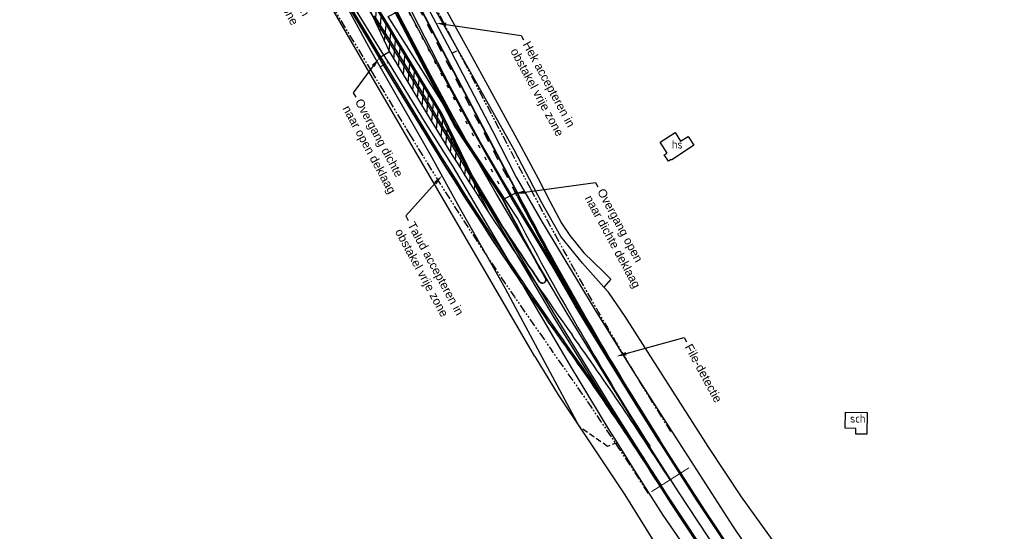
# Model space of a CAD drawing. Header units: metres. Extents: x 233718 to 238088, y 502342 to 506323.
# Tile 6 of 17: x 234779 to 235069, y 502845 to 502996. Entities that reach past the tile are written whole.
import ezdxf
from ezdxf import colors
from ezdxf.entities.mleader import LeaderData, LeaderLine
from ezdxf.enums import TextEntityAlignment as Align
from ezdxf.math import Vec2, Vec3

# ---------------------------------------------------------------- set-up
doc = ezdxf.new("R2010")
doc.units = ezdxf.units.M
for name, pattern in [('CULTSCH', [2.4, 1.6, -0.8]), ('LIJN1-1', [2, 1, -1]), ('LIJN1-3', [4, 1, -3]), ('PHANTOM', [2.5, 1.25, -0.25, 0.25, -0.25, 0.25, -0.25]), ('RASTER', [1000.1, 1000, -0.1])]:
    doc.linetypes.add(name, pattern=pattern)
for name, color, linetype in [('Goud-markering', 7, 'Continuous'), ('Goud-obstakelvrije ruimte', 102, 'PHANTOM'), ('Goud-opmerkingen', 12, 'Continuous'), ('Goud-werkgrens', 210, 'PHANTOM'), ('KANTVERH', 253, 'Continuous'), ('MDI-XX-BEBOUWING', 4, 'Continuous'), ('MDI-XX-MARKERING', 253, 'Continuous'), ('MDI-XX-RASTER', 253, 'Continuous'), ('MDI-XX-TALUD', 253, 'Continuous'), ('MDI-XX-TERREINAFSCH', 253, 'Continuous')]:
    doc.layers.add(name, color=color, linetype=linetype)
doc.layers.add('Goud-ontwerp', color=7, linetype='Continuous', lineweight=35)
doc.styles.add('arial', font='arial.ttf')
doc.styles.add('ISO25', font='ISO', dxfattribs={"height": 2.5})

msp = doc.modelspace()

# ---------------------------------------------------------------- hatches: boundary and pattern name
at = {"layer": 'Goud-markering'}
h = msp.add_hatch(dxfattribs=at)
h.set_pattern_fill('ANSI31', color=256, scale=0.5, angle=40)
edge = h.paths.add_edge_path()
edge.add_line((234873.72, 503016.21), (234887.63, 502986.64))
edge.add_line((234887.63, 502986.64), (234899.91, 502966.32))
edge.add_arc((235755.69, 503483.67), 1000, 211.15475, 212.96134)
edge.add_line((234916.65, 502939.59), (234902.68, 502968.03))
edge.add_line((234902.68, 502968.03), (234891.43, 502986.64))
edge.add_arc((238311.85, 505054.42), 3996.88, 210.66061, 211.15472, ccw=False)

# ---------------------------------------------------------------- linework, layer by layer
at = {"layer": 'Goud-markering', "linetype": 'LIJN1-3'}
msp.add_line((234919.86, 502947.62), (234834.25, 503111.42), dxfattribs=at)
at = {"layer": 'Goud-markering', "linetype": 'LIJN1-1', "ltscale": 3}
msp.add_line((234925.19, 502944.17), (234885.06, 503020.96), dxfattribs=at)
at = {"layer": 'Goud-markering'}
for p, q in [((234907.38, 502964.76), (234879.52, 503018.06)), ((234873.72, 503016.21), (234887.63, 502986.64)), ((234887.63, 502986.64), (234899.91, 502966.32)), ((234891.43, 502986.64), (234902.69, 502968)), ((234886.08, 502983.4), (234897.35, 502964.76)), ((234902.68, 502968.03), (234916.65, 502939.59)), ((234907.35, 502964.8), (234925.41, 502937.32))]:
    msp.add_line(p, q, dxfattribs=at)
for centre, radius, start, end in [((238311.85, 505054.42), 4003.13, 208.97732, 211.15472), ((238311.85, 505054.42), 3996.87, 209.10568, 211.15475), ((235755.69, 503483.67), 1003, 211.15475, 215.48121), ((235755.69, 503483.67), 1000, 211.15475, 215.48121), ((235811.85, 503407.56), 1000.45, 207.59253, 212.36751), ((235811.85, 503407.56), 1003.45, 207.94515, 212.36751), ((234124.27, 502320.79), 1000.45, 32.54021, 35.48121), ((234124.27, 502320.79), 1003.45, 32.54021, 35.48121)]:
    msp.add_arc(centre, radius, start, end, dxfattribs=at)
at = {"layer": 'Goud-obstakelvrije ruimte', "ltscale": 2}
for p, q in [((234929.18, 502946.26), (234889.05, 503023.04)), ((234882.23, 502981.07), (234893.49, 502962.44))]:
    msp.add_line(p, q, dxfattribs=at)
for centre, radius, start, end in [((238311.85, 505054.42), 4007.63, 208.97732, 211.15472), ((235755.69, 503483.67), 1007.5, 211.15475, 215.48121), ((235811.85, 503407.56), 995.95, 207.59253, 212.36751), ((234124.27, 502320.79), 995.95, 32.54021, 35.48121)]:
    msp.add_arc(centre, radius, start, end, dxfattribs=at)
at = {"layer": 'Goud-ontwerp'}
for p, q in [((234925.59, 502944.38), (234885.47, 503021.14)), ((234906.98, 502964.55), (234879.13, 503017.83)), ((234891.81, 502986.87), (234903.08, 502968.23)), ((234885.69, 502983.17), (234896.96, 502964.53)), ((234903.08, 502968.23), (234914.36, 502945.26)), ((234906.98, 502964.55), (234921.05, 502943.13))]:
    msp.add_line(p, q, dxfattribs=at)
for centre, radius, start, end in [((238311.85, 505054.42), 4003.58, 209.0411, 211.15472), ((238311.85, 505054.42), 3996.42, 209.10568, 211.15475), ((235755.69, 503483.67), 1003.45, 211.15475, 215.48121), ((235755.69, 503483.67), 998.85, 212.61716, 214.42928), ((235811.85, 503407.56), 1000, 207.59253, 212.36751), ((235811.85, 503407.56), 1004.6, 207.53623, 209.03553), ((234932.63, 502919.49), 1, 214.4293, 29.0355), ((234124.27, 502320.79), 1000, 32.54021, 35.48121)]:
    msp.add_arc(centre, radius, start, end, dxfattribs=at)
at = {"layer": 'Goud-werkgrens', "const_width": 0.3, "flags": 128}
msp.add_lwpolyline([(234964.75, 502857.07), (234975.78, 502864.11)], dxfattribs=at)
at = {"layer": 'KANTVERH'}
for p, q in [((234887.62, 502986.65), (234884.65, 502984.89)), ((234921.07, 502943.11), (234925.12, 502945.28))]:
    msp.add_line(p, q, dxfattribs=at)
at = {"layer": 'MDI-XX-BEBOUWING'}
for points in [[(234967.32, 502960.08, 0), (234971.72, 502962.94, 0), (234973.32, 502960.34, 0), (234975.57, 502961.76, 0), (234977.23, 502959.19, 0), (234970.59, 502954.78, 0), (234970.49, 502954.96, 0), (234969.7, 502954.44, 0), (234968.49, 502956.32, 0), (234969.33, 502956.85, 0), (234967.32, 502960.08, 0)], [(235028.09, 502874.01, 0), (235024.94, 502873.98, 0), (235024.86, 502875.71, 0), (235021.79, 502875.75, 0), (235021.88, 502880.53, 0), (235028.2, 502880.41, 0), (235028.09, 502874.01, 0)]]:
    msp.add_polyline3d(points, close=True, dxfattribs=at)
at = {"layer": 'MDI-XX-MARKERING'}
for points in [[(234942.32, 502911.83, 0), (234935.18, 502924.1, 0), (234923.55, 502943.57, 0), (234916.23, 502956.23, 0), (234911.14, 502965.33, 0), (234908, 502971.1, 0), (234900.87, 502984.41, 0), (234894.72, 502995.99, 0), (234889.66, 503005.91, 0)], [(234936.49, 502908.84, 0), (234917.02, 502941.77, 0), (234899.68, 502970.71, 0), (234895.23, 502978.01, 0), (234890.34, 502985.96, 0), (234883.23, 502997.28, 0)], [(234939.93, 502909.52, 0), (234919.02, 502944.88, 0), (234912.74, 502955.93, 0)], [(235066.46, 502730.54, 0), (235058.46, 502740.9, 0), (235046.61, 502756.37, 0), (235036.41, 502770.07, 0), (235026.14, 502784.2, 0), (235011.65, 502804.71, 0), (234993.6, 502831.22, 0), (234978.19, 502854.41, 0), (234961.95, 502879.78, 0), (234946.31, 502905.2, 0), (234942.32, 502911.83, 0)], [(235059.46, 502728.95, 0), (235053.86, 502736.22, 0), (235044.7, 502748.22, 0), (235033.22, 502763.59, 0), (235023.57, 502776.73, 0), (235014.38, 502789.49, 0), (235004.36, 502803.82, 0), (234988.58, 502827.02, 0), (234969.35, 502856.17, 0), (234953.19, 502881.68, 0), (234936.49, 502908.84, 0)], [(235062.92, 502729.73, 0), (235057.36, 502737, 0), (235045.96, 502751.9, 0), (235036.07, 502765.06, 0), (235025.78, 502779.11, 0), (235015.57, 502793.43, 0), (235006.79, 502806.05, 0), (234995.78, 502822.2, 0), (234984.24, 502839.43, 0), (234972.67, 502856.97, 0), (234960.97, 502875.32, 0), (234947.53, 502897.05, 0), (234939.93, 502909.52, 0)]]:
    msp.add_polyline3d(points, dxfattribs=at)
msp.add_polyline3d([(234912.74, 502955.93, 0), (234904.22, 502970.08, 0), (234896.19, 502982.93, 0), (234887.25, 502997.05, 0), (234889.85, 502998.48, 0), (234899.7, 502979.8, 0), (234906.23, 502967.65, 0), (234912.74, 502955.93, 0)], close=True, dxfattribs=at)
at = {"layer": 'MDI-XX-RASTER', "linetype": 'RASTER'}
for points in [[(234952.05, 502915.82, 0), (234950.69, 502917.35, 0), (234944.45, 502924.36, 0), (234938.09, 502932.29, 0), (234932.44, 502942.18, 0), (234924.29, 502957.83, 0), (234907.83, 502987.15, 0), (234904.61, 502992.89, 0), (234892.47, 503014.45, 0), (234882.86, 503032.4, 0), (234877.72, 503084.86, 0), (234876.55, 503097.35, 0), (234873.8, 503126.92, 0)], [(234930.41, 502896.89, 0), (234901.56, 502946.53, 0), (234880.89, 502982.07, 0), (234863.42, 503011.99, 0), (234861.43, 503015.41, 0), (234859.23, 503020.56, 0), (234856.88, 503026.57, 0), (234855.35, 503030.56, 0), (234850.5, 503038.2, 0), (234846.55, 503043.6, 0), (234816.09, 503069.88, 0), (234799.93, 503083.9, 0), (234784.99, 503096.87, 0), (234778.77, 503102.59, 0)], [(235018.12, 502818.16, 0), (234991.24, 502855.5, 0), (234981.46, 502870.39, 0), (234957.01, 502908.7, 0), (234952.05, 502915.82, 0)], [(234930.41, 502896.89, 0), (234937.24, 502885.64, 0), (234943.57, 502876.17, 0), (234956.93, 502856.17, 0), (234973.71, 502829.05, 0)]]:
    msp.add_polyline3d(points, dxfattribs=at)
at = {"layer": 'MDI-XX-TALUD'}
for points in [[(234882.86, 503032.4, 0), (234897.18, 503003.05, 0), (234905.46, 502987.27, 0), (234905.97, 502986.28, 0), (234917.94, 502963.34, 0), (234924.88, 502949.72, 0), (234932.6, 502936.49, 0), (234948.19, 502910.53, 0)], [(234943.57, 502876.17, 0), (234928.43, 502904.37, 0), (234921.69, 502917.01, 0), (234907.69, 502941.68, 0), (234900.08, 502955.63, 0), (234884.88, 502982.22, 0), (234882.11, 502987.07, 0), (234858.78, 503030.07, 0)], [(234936.02, 502902.5, 0), (234906.36, 502952.91, 0), (234898.26, 502965.72, 0), (234887.3, 502983.58, 0), (234885.51, 502986.49, 0), (234874.76, 503003.91, 0), (234864.28, 503021.6, 0), (234858.78, 503030.07, 0)], [(234948.19, 502910.53, 0), (234959.41, 502892.42, 0), (234974.43, 502868.97, 0), (234988.55, 502847, 0), (234998.13, 502832.83, 0), (235013.89, 502809.64, 0), (235022.81, 502796.27, 0), (235039.78, 502773.59, 0), (235054.27, 502754.83, 0), (235067, 502737.89, 0), (235068.6, 502735.26, 0), (235068.56, 502733.83, 0), (235067.89, 502733.32, 0)], [(235056.18, 502729.14, 0), (235054.2, 502730.16, 0), (235044.38, 502741.71, 0), (235028.38, 502763.2, 0), (235008.96, 502790.56, 0), (234995.3, 502810.23, 0), (234984.26, 502826.73, 0), (234968.2, 502850.17, 0), (234959.73, 502863.37, 0), (234954.71, 502871.46, 0), (234952.32, 502875.32, 0), (234940.9, 502894.14, 0), (234936.02, 502902.5, 0)]]:
    msp.add_polyline3d(points, dxfattribs=at)
at = {"layer": 'MDI-XX-TERREINAFSCH'}
for points in [[(234877.57, 503134.96, 0), (234877.08, 503133.61, 0), (234876.47, 503131.42, 0), (234876.56, 503129.97, 0), (234878.58, 503106.29, 0), (234882.29, 503068.62, 0), (234885.11, 503034.69, 0), (234886.08, 503031.84, 0), (234887.47, 503029.03, 0), (234891.07, 503022.75, 0), (234900.44, 503005.96, 0), (234911.86, 502985.26, 0), (234925.71, 502959.98, 0), (234931.4, 502949.38, 0), (234934.95, 502942.48, 0), (234938.27, 502936.18, 0), (234940.73, 502932.56, 0), (234944.84, 502927.4, 0), (234950.44, 502922.02, 0), (234952.77, 502919.67, 0), (234950.69, 502917.35, 0)], [(234944.66, 502908.63, 0), (234933.35, 502928.03, 0), (234920.87, 502948.81, 0), (234914.34, 502960.13, 0), (234911.05, 502966.17, 0), (234905.6, 502976.29, 0), (234896.17, 502994.57, 0), (234891.16, 503004.54, 0)], [(234935.94, 502908.71, 0), (234918, 502938.9, 0), (234902.4, 502965.29, 0), (234892.53, 502981.57, 0), (234881.02, 502999.9, 0)], [(235050.58, 502739.68, 0), (235047.29, 502744.07, 0), (235032.21, 502764.21, 0), (235022.1, 502777.99, 0), (235014.9, 502788.02, 0), (235009.26, 502796.1, 0), (235002.14, 502806.49, 0), (234982.56, 502835.3, 0), (234970.56, 502853.54, 0), (234960.97, 502868.58, 0), (234953.05, 502880.96, 0), (234945.33, 502893.5, 0), (234935.94, 502908.71, 0)], [(235056.52, 502743.95, 0), (235051.82, 502750.07, 0), (235042.96, 502761.85, 0), (235033.04, 502775.37, 0), (235022.47, 502789.98, 0), (235010.52, 502807.07, 0), (234997.61, 502825.9, 0), (234989.59, 502837.87, 0), (234980.68, 502851.3, 0), (234969.51, 502868.52, 0), (234958.47, 502886.09, 0), (234944.66, 502908.63, 0)]]:
    msp.add_polyline3d(points, dxfattribs=at)
at = {"layer": 'MDI-XX-TERREINAFSCH', "linetype": 'CULTSCH'}
for points in [[(234905.97, 502986.28, 0), (234907.83, 502987.15, 0)], [(234884.88, 502982.22, 0), (234887.3, 502983.58, 0)], [(234954.71, 502871.46, 0), (234951.78, 502870.41, 0), (234943.57, 502876.17, 0)]]:
    msp.add_polyline3d(points, dxfattribs=at)

# ---------------------------------------------------------------- texts
at = {"layer": 'MDI-XX-BEBOUWING', "style": 'ISO25'}
for s, p in [('hs', (234972.33, 502959.4)), ('sch', (235025.46, 502878.66))]:
    msp.add_text(s, height=2.5, dxfattribs=at).set_placement(p, align=Align.MIDDLE_CENTER)

# ---------------------------------------------------------------- leaders
at = {"layer": 'Goud-opmerkingen'}
ml = msp.add_multileader_mtext('Standard', dxfattribs=at)
ml.set_content('Hek accepteren in \\Pobstakel vrije zone', color=256, style='arial')
ml.set_leader_properties()
ml.build(insert=Vec2(0, 0))
ml.multileader.update_dxf_attribs({"has_text_frame": 1, "dogleg_length": 1.5, "arrow_head_size": 3})
ctx = ml.context
ctx.base_point, ctx.char_height, ctx.arrow_head_size, ctx.landing_gap_size, ctx.plane_origin, ctx.plane_x_axis, ctx.plane_y_axis = Vec3(234848.98, 503022.95), 2.5, 3, 1, Vec3(234812.12, 503033.69), Vec3(0.47569, -0.879613), Vec3(0.879613, 0.47569)
notes = []
notes.append((ctx, [(0, (1, 1, 0), (234848.27, 503024.27), (0.47569, -0.879613), 1.5, [(0, [(234853.12, 503033.14)], 0, [])])]))
ctx.mtext.insert, ctx.mtext.text_direction, ctx.mtext.rotation, ctx.mtext.flow_direction = Vec3(234850.88, 503022.84), Vec3(0.47569, -0.879613), 5.208137, 5
ml = msp.add_multileader_mtext('Standard', dxfattribs=at)
ml.set_content('Hek accepteren in \\Pobstakel vrije zone', color=256, style='arial')
ml.set_leader_properties()
ml.build(insert=Vec2(0, 0))
ml.multileader.update_dxf_attribs({"has_text_frame": 1, "dogleg_length": 1.5, "arrow_head_size": 3})
ctx = ml.context
ctx.base_point, ctx.char_height, ctx.arrow_head_size, ctx.landing_gap_size, ctx.plane_origin, ctx.plane_x_axis, ctx.plane_y_axis = Vec3(234927.09, 502990.2), 2.5, 3, 1, Vec3(234892.95, 503026.76), Vec3(0.47569, -0.879613), Vec3(0.879613, 0.47569)
notes.append((ctx, [(0, (1, 1, 0), (234926.37, 502991.52), (0.47569, -0.879613), 1.5, [(0, [(234901.32, 502995.16)], 0, [])])]))
ctx.mtext.insert, ctx.mtext.text_direction, ctx.mtext.rotation, ctx.mtext.flow_direction = Vec3(234928.99, 502990.09), Vec3(0.47569, -0.879613), 5.208137, 5
ml = msp.add_multileader_mtext('Standard', dxfattribs=at)
ml.set_content('Overgang dichte  \\Pnaar open deklaag', color=256, style='arial')
ml.set_leader_properties()
ml.build(insert=Vec2(0, 0))
ml.multileader.update_dxf_attribs({"has_text_frame": 1, "dogleg_length": 1.5, "arrow_head_size": 3})
ctx = ml.context
ctx.base_point, ctx.char_height, ctx.arrow_head_size, ctx.landing_gap_size, ctx.plane_origin, ctx.plane_x_axis, ctx.plane_y_axis = Vec3(234877.69, 502973.3), 2.5, 3, 1, Vec3(234843.65, 502985.45), Vec3(0.47569, -0.879613), Vec3(0.879613, 0.47569)
notes.append((ctx, [(0, (1, 1, 0), (234876.97, 502974.61), (0.47569, -0.879613), 1.5, [(0, [(234884.64, 502984.89)], 0, [])])]))
ctx.mtext.insert, ctx.mtext.text_direction, ctx.mtext.rotation, ctx.mtext.flow_direction = Vec3(234879.59, 502973.18), Vec3(0.47569, -0.879613), 5.208137, 5
ml = msp.add_multileader_mtext('Standard', dxfattribs=at)
ml.set_content('Talud accepteren in \\Pobstakel vrije zone', color=256, style='arial')
ml.set_leader_properties()
ml.build(insert=Vec2(0, 0))
ml.multileader.update_dxf_attribs({"has_text_frame": 1, "dogleg_length": 1.5, "arrow_head_size": 3})
ctx = ml.context
ctx.base_point, ctx.char_height, ctx.arrow_head_size, ctx.landing_gap_size, ctx.plane_origin, ctx.plane_x_axis, ctx.plane_y_axis = Vec3(234893.12, 502937), 2.5, 3, 1, Vec3(234857.74, 502953.59), Vec3(0.47569, -0.879613), Vec3(0.879613, 0.47569)
notes.append((ctx, [(0, (1, 1, 0), (234892.41, 502938.32), (0.47569, -0.879613), 1.5, [(0, [(234903.1, 502950.21)], 0, [])])]))
ctx.mtext.insert, ctx.mtext.text_direction, ctx.mtext.rotation, ctx.mtext.width, ctx.mtext.defined_height, ctx.mtext.flow_direction = Vec3(234895.02, 502936.89), Vec3(0.47569, -0.879613), 5.208137, 63.5046, 6.81, 5
ml = msp.add_multileader_mtext('Standard', dxfattribs=at)
ml.set_content('Overgang open \\Pnaar dichte deklaag', color=256, style='arial')
ml.set_leader_properties()
ml.build(insert=Vec2(0, 0))
ml.multileader.update_dxf_attribs({"has_text_frame": 1, "dogleg_length": 1.5, "arrow_head_size": 3})
ctx = ml.context
ctx.base_point, ctx.char_height, ctx.arrow_head_size, ctx.landing_gap_size, ctx.plane_origin, ctx.plane_x_axis, ctx.plane_y_axis = Vec3(234949, 502946.84), 2.5, 3, 1, Vec3(234916.1, 502976.55), Vec3(0.47569, -0.879613), Vec3(0.879613, 0.47569)
notes.append((ctx, [(0, (1, 1, 0), (234948.28, 502948.16), (0.47569, -0.879613), 1.5, [(0, [(234924.47, 502944.95)], 0, [])])]))
ctx.mtext.insert, ctx.mtext.text_direction, ctx.mtext.rotation, ctx.mtext.flow_direction = Vec3(234950.89, 502946.73), Vec3(0.47569, -0.879613), 5.208137, 5
ml = msp.add_multileader_mtext('Standard', dxfattribs=at)
ml.set_content('File-detectie', color=256, style='arial')
ml.set_leader_properties()
ml.build(insert=Vec2(0, 0))
ml.multileader.update_dxf_attribs({"has_text_frame": 1, "dogleg_length": 1.5, "arrow_head_size": 3})
ctx = ml.context
ctx.base_point, ctx.char_height, ctx.arrow_head_size, ctx.landing_gap_size, ctx.plane_origin, ctx.plane_x_axis, ctx.plane_y_axis = Vec3(234975.05, 502901.2), 2.5, 3, 1, Vec3(234963.87, 502929.71), Vec3(0.47569, -0.879613), Vec3(0.879613, 0.47569)
notes.append((ctx, [(0, (1, 1, 0), (234974.34, 502902.52), (0.47569, -0.879613), 1.5, [(0, [(234954.43, 502896.92)], 0, [])])]))
ctx.mtext.insert, ctx.mtext.text_direction, ctx.mtext.rotation, ctx.mtext.flow_direction = Vec3(234976.64, 502900.93), Vec3(0.47569, -0.879613), 5.208137, 5
for ctx, leaders in notes:
    for number, flags, end, landing, length, lines in leaders:
        leader = LeaderData()
        leader.index, (leader.has_last_leader_line, leader.has_dogleg_vector, leader.attachment_direction) = number, flags
        leader.last_leader_point, leader.dogleg_vector, leader.dogleg_length = Vec3(end), Vec3(landing), length
        for number, points, colour, breaks in lines:
            line = LeaderLine()
            line.index, line.vertices, line.color, line.breaks = number, Vec3.list(points), colors.encode_raw_color(colour), breaks
            leader.lines.append(line)
        ctx.leaders.append(leader)

doc.saveas('drawing.dxf')
